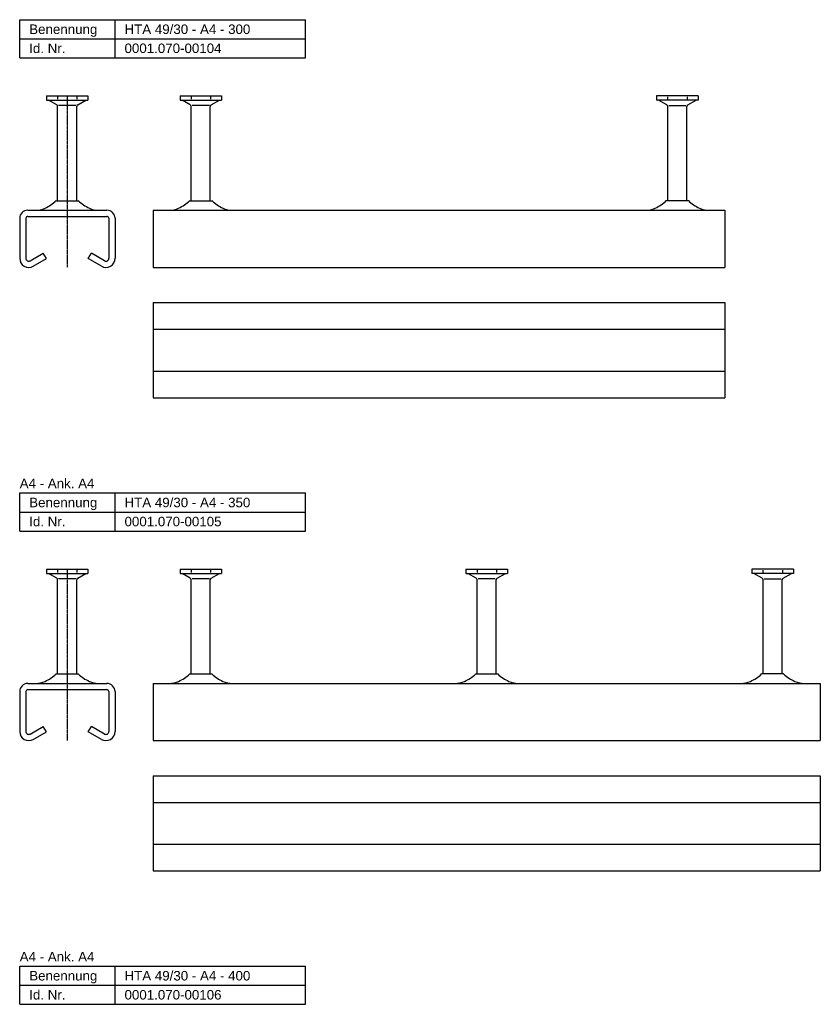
# Model space of a CAD drawing. Header units: millimetres. Extents: x -466 to 5678, y -7065 to 2232.
# Tile 10 of 25: x -465 to -45, y -2945 to -2428. Entities that reach past the tile are written whole.
import ezdxf

# ---------------------------------------------------------------- set-up
doc = ezdxf.new("R2010")
doc.units = ezdxf.units.MM
doc.linetypes.add('MITTE2', pattern=[1.125, 0.75, -0.125, 0.125, -0.125])
doc.layers.add('HALFEN', color=2, linetype='CONTINUOUS')
doc.styles.add('ARIAL50', font='ARIAL.TTF', dxfattribs={"height": 5})

msp = doc.modelspace()

# ---------------------------------------------------------------- linework, layer by layer
at = {"layer": 'HALFEN'}
for p, q in [((-464.75, -2428.46), (-314.75, -2428.46)), ((-464.75, -2448.46), (-464.75, -2428.46)), ((-414.75, -2448.46), (-414.75, -2428.46)), ((-314.75, -2448.46), (-314.75, -2428.46)), ((-464.75, -2438.46), (-314.75, -2438.46)), ((-464.75, -2448.46), (-314.75, -2448.46)), ((-450.74, -2468.46), (-428.92, -2468.46)), ((-450.74, -2468.46), (-450.74, -2470.66)), ((-444.93, -2468.96), (-444.93, -2470.16)), ((-434.74, -2468.96), (-434.74, -2470.16)), ((-428.92, -2468.46), (-428.92, -2470.66)), ((-380.65, -2468.46), (-358.84, -2468.46)), ((-380.65, -2468.46), (-380.65, -2470.66)), ((-374.84, -2468.96), (-374.84, -2470.16)), ((-364.65, -2468.96), (-364.65, -2470.16)), ((-358.84, -2468.46), (-358.84, -2470.66)), ((-108.84, -2468.46), (-130.65, -2468.46)), ((-130.65, -2468.46), (-130.65, -2470.66)), ((-124.84, -2468.96), (-124.84, -2470.16)), ((-114.65, -2468.96), (-114.65, -2470.16)), ((-108.84, -2468.46), (-108.84, -2470.66)), ((-450.74, -2470.66), (-428.92, -2470.66)), ((-445.33, -2473.17), (-449.68, -2470.66)), ((-444.83, -2523.46), (-444.83, -2474.03)), ((-435.33, -2473.46), (-444.34, -2473.46)), ((-434.83, -2523.46), (-434.83, -2474.03)), ((-434.33, -2473.17), (-429.98, -2470.66)), ((-380.65, -2470.66), (-358.84, -2470.66)), ((-375.25, -2473.17), (-379.59, -2470.66)), ((-374.75, -2523.46), (-374.75, -2474.03)), ((-365.24, -2473.46), (-374.25, -2473.46)), ((-364.75, -2523.46), (-364.75, -2474.03)), ((-364.25, -2473.17), (-359.9, -2470.66)), ((-108.84, -2470.66), (-130.65, -2470.66)), ((-125.25, -2473.17), (-129.59, -2470.66)), ((-124.75, -2523.46), (-124.75, -2474.03)), ((-124.25, -2473.46), (-115.24, -2473.46)), ((-114.75, -2523.46), (-114.75, -2474.03)), ((-114.25, -2473.17), (-109.9, -2470.66)), ((-445.61, -2523.46), (-434.06, -2523.46)), ((-375.52, -2523.46), (-363.97, -2523.46)), ((-113.97, -2523.46), (-125.52, -2523.46)), ((-460.5, -2528.46), (-419, -2528.46)), ((-460.5, -2531.71), (-419, -2531.71)), ((-394.75, -2528.46), (-94.75, -2528.46)), ((-394.75, -2528.46), (-394.75, -2558.46)), ((-94.75, -2528.46), (-94.75, -2553.71)), ((-464.75, -2532.71), (-464.75, -2553.71)), ((-461.5, -2532.71), (-461.5, -2553.71)), ((-418, -2532.71), (-418, -2553.71)), ((-414.75, -2532.71), (-414.75, -2553.71)), ((-459.25, -2555.01), (-452.37, -2551.04)), ((-450.75, -2553.85), (-452.37, -2551.04)), ((-428.75, -2553.85), (-427.12, -2551.04)), ((-420.25, -2555.01), (-427.12, -2551.04)), ((-457.62, -2557.82), (-450.75, -2553.85)), ((-421.87, -2557.82), (-428.75, -2553.85)), ((-394.75, -2558.46), (-94.75, -2558.46)), ((-94.75, -2553.71), (-94.75, -2558.46)), ((-394.75, -2576.89), (-94.75, -2576.89)), ((-394.75, -2576.89), (-394.75, -2626.89)), ((-94.75, -2576.89), (-94.75, -2626.89)), ((-394.75, -2590.89), (-94.75, -2590.89)), ((-394.75, -2612.89), (-94.75, -2612.89)), ((-394.75, -2626.89), (-94.75, -2626.89)), ((-464.75, -2676.89), (-314.75, -2676.89)), ((-464.75, -2696.89), (-464.75, -2676.89)), ((-414.75, -2696.89), (-414.75, -2676.89)), ((-314.75, -2696.89), (-314.75, -2676.89)), ((-464.75, -2686.89), (-314.75, -2686.89)), ((-464.75, -2696.89), (-314.75, -2696.89)), ((-450.74, -2716.89), (-428.92, -2716.89)), ((-450.74, -2716.89), (-450.74, -2719.09)), ((-444.93, -2717.39), (-444.93, -2718.59)), ((-434.74, -2717.39), (-434.74, -2718.59)), ((-428.92, -2716.89), (-428.92, -2719.09)), ((-380.65, -2716.89), (-358.84, -2716.89)), ((-380.65, -2716.89), (-380.65, -2719.09)), ((-374.84, -2717.39), (-374.84, -2718.59)), ((-364.65, -2717.39), (-364.65, -2718.59)), ((-358.84, -2716.89), (-358.84, -2719.09)), ((-230.65, -2716.89), (-208.84, -2716.89)), ((-230.65, -2716.89), (-230.65, -2719.09)), ((-224.84, -2717.39), (-224.84, -2718.59)), ((-214.65, -2717.39), (-214.65, -2718.59)), ((-208.84, -2716.89), (-208.84, -2719.09)), ((-58.84, -2716.89), (-80.65, -2716.89)), ((-80.65, -2716.89), (-80.65, -2719.09)), ((-74.84, -2717.39), (-74.84, -2718.59)), ((-64.65, -2717.39), (-64.65, -2718.59)), ((-58.84, -2716.89), (-58.84, -2719.09)), ((-450.74, -2719.09), (-428.92, -2719.09)), ((-445.33, -2721.6), (-449.68, -2719.09)), ((-444.83, -2771.89), (-444.83, -2722.46)), ((-435.33, -2721.89), (-444.34, -2721.89)), ((-434.83, -2771.89), (-434.83, -2722.46)), ((-434.33, -2721.6), (-429.98, -2719.09)), ((-380.65, -2719.09), (-358.84, -2719.09)), ((-375.25, -2721.6), (-379.59, -2719.09)), ((-374.75, -2771.89), (-374.75, -2722.46)), ((-365.24, -2721.89), (-374.25, -2721.89)), ((-364.75, -2771.89), (-364.75, -2722.46)), ((-364.25, -2721.6), (-359.9, -2719.09)), ((-230.65, -2719.09), (-208.84, -2719.09)), ((-225.25, -2721.6), (-229.59, -2719.09)), ((-224.75, -2771.89), (-224.75, -2722.46)), ((-215.24, -2721.89), (-224.25, -2721.89)), ((-214.75, -2771.89), (-214.75, -2722.46)), ((-214.25, -2721.6), (-209.9, -2719.09)), ((-58.84, -2719.09), (-80.65, -2719.09)), ((-75.25, -2721.6), (-79.59, -2719.09)), ((-74.75, -2771.89), (-74.75, -2722.46)), ((-74.25, -2721.89), (-65.24, -2721.89)), ((-64.75, -2771.89), (-64.75, -2722.46)), ((-64.25, -2721.6), (-59.9, -2719.09)), ((-445.61, -2771.89), (-434.06, -2771.89)), ((-375.52, -2771.89), (-363.97, -2771.89)), ((-225.52, -2771.89), (-213.97, -2771.89)), ((-63.97, -2771.89), (-75.52, -2771.89)), ((-460.5, -2776.89), (-419, -2776.89)), ((-460.5, -2780.14), (-419, -2780.14)), ((-394.75, -2776.89), (-44.75, -2776.89)), ((-394.75, -2776.89), (-394.75, -2806.89)), ((-44.75, -2776.89), (-44.75, -2802.14)), ((-464.75, -2781.14), (-464.75, -2802.14)), ((-461.5, -2781.14), (-461.5, -2802.14)), ((-418, -2781.14), (-418, -2802.14)), ((-414.75, -2781.14), (-414.75, -2802.14)), ((-459.25, -2803.44), (-452.37, -2799.47)), ((-450.75, -2802.28), (-452.37, -2799.47)), ((-428.75, -2802.28), (-427.12, -2799.47)), ((-420.25, -2803.44), (-427.12, -2799.47)), ((-457.62, -2806.25), (-450.75, -2802.28)), ((-421.87, -2806.25), (-428.75, -2802.28)), ((-44.75, -2802.14), (-44.75, -2806.89)), ((-394.75, -2806.89), (-44.75, -2806.89)), ((-394.75, -2825.32), (-44.75, -2825.32)), ((-394.75, -2825.32), (-394.75, -2875.32)), ((-44.75, -2825.32), (-44.75, -2875.32)), ((-394.75, -2839.32), (-44.75, -2839.32)), ((-394.75, -2861.32), (-44.75, -2861.32)), ((-394.75, -2875.32), (-44.75, -2875.32)), ((-464.75, -2925.32), (-314.75, -2925.32)), ((-464.75, -2945.32), (-464.75, -2925.32)), ((-414.75, -2945.32), (-414.75, -2925.32)), ((-314.75, -2945.32), (-314.75, -2925.32)), ((-464.75, -2935.32), (-314.75, -2935.32)), ((-464.75, -2945.32), (-314.75, -2945.32))]:
    msp.add_line(p, q, dxfattribs=at)
at = {"layer": 'HALFEN', "color": 1, "linetype": 'MITTE2'}
for p, q in [((-439.83, -2468.46), (-439.83, -2558.46)), ((-439.83, -2716.89), (-439.83, -2806.89))]:
    msp.add_line(p, q, dxfattribs=at)
at = {"layer": 'HALFEN'}
for centre, radius, start, end in [((-445.83, -2474.03), 1, 0, 60), ((-433.83, -2474.03), 1, 120, 180), ((-375.75, -2474.03), 1, 0, 60), ((-363.75, -2474.03), 1, 120, 180), ((-125.75, -2474.03), 1, 0, 60), ((-113.75, -2474.03), 1, 120, 180), ((-456.37, -2516.71), 11.75, 270, 294.6836), ((-460.73, -2507.22), 22.19, 294.6836, 312.9728), ((-418.93, -2507.22), 22.19, 227.0272, 245.3164), ((-423.29, -2516.71), 11.75, 245.3164, 270), ((-386.29, -2516.71), 11.75, 270, 294.6836), ((-390.65, -2507.22), 22.19, 294.6836, 312.9728), ((-348.84, -2507.22), 22.19, 227.0272, 245.3164), ((-353.2, -2516.71), 11.75, 245.3164, 270), ((-136.29, -2516.71), 11.75, 270, 294.6836), ((-140.65, -2507.22), 22.19, 294.6836, 312.9728), ((-98.84, -2507.22), 22.19, 227.0272, 245.3164), ((-103.2, -2516.71), 11.75, 245.3164, 270), ((-460.5, -2532.71), 4.25, 90, 180), ((-460.5, -2532.71), 1, 90, 180), ((-419, -2532.71), 4.25, 0, 90), ((-419, -2532.71), 1, 0, 90), ((-460, -2553.71), 4.75, 180, 300), ((-460, -2553.71), 1.5, 180, 300), ((-419.5, -2553.71), 4.75, 240, 0), ((-419.5, -2553.71), 1.5, 240, 0), ((-445.83, -2722.46), 1, 0, 60), ((-433.83, -2722.46), 1, 120, 180), ((-375.75, -2722.46), 1, 0, 60), ((-363.75, -2722.46), 1, 120, 180), ((-225.75, -2722.46), 1, 0, 60), ((-213.75, -2722.46), 1, 120, 180), ((-75.75, -2722.46), 1, 0, 60), ((-63.75, -2722.46), 1, 120, 180), ((-460.73, -2755.65), 22.19, 294.6836, 312.9728), ((-418.93, -2755.65), 22.19, 227.0272, 245.3164), ((-390.65, -2755.65), 22.19, 294.6836, 312.9728), ((-348.84, -2755.65), 22.19, 227.0272, 245.3164), ((-240.65, -2755.65), 22.19, 294.6836, 312.9728), ((-198.84, -2755.65), 22.19, 227.0272, 245.3164), ((-90.65, -2755.65), 22.19, 294.6836, 312.9728), ((-48.84, -2755.65), 22.19, 227.0272, 245.3164), ((-460.5, -2781.14), 4.25, 90, 180), ((-460.5, -2781.14), 1, 90, 180), ((-456.37, -2765.14), 11.75, 270, 294.6836), ((-423.29, -2765.14), 11.75, 245.3164, 270), ((-419, -2781.14), 4.25, 0, 90), ((-419, -2781.14), 1, 0, 90), ((-386.29, -2765.14), 11.75, 270, 294.6836), ((-353.2, -2765.14), 11.75, 245.3164, 270), ((-236.29, -2765.14), 11.75, 270, 294.6836), ((-203.2, -2765.14), 11.75, 245.3164, 270), ((-86.29, -2765.14), 11.75, 270, 294.6836), ((-53.2, -2765.14), 11.75, 245.3164, 270), ((-460, -2802.14), 4.75, 180, 300), ((-460, -2802.14), 1.5, 180, 300), ((-419.5, -2802.14), 4.75, 240, 0), ((-419.5, -2802.14), 1.5, 240, 0)]:
    msp.add_arc(centre, radius, start, end, dxfattribs=at)

# ---------------------------------------------------------------- texts
at = {"layer": 'HALFEN', "style": 'ARIAL50'}
for s, p in [('Benennung', (-459.75, -2435.96)), ('HTA 49/30 - A4 - 300', (-409.75, -2435.96)), ('Id. Nr.', (-459.75, -2445.96)), ('0001.070-00104', (-409.75, -2445.96)), ('A4 - Ank. A4', (-464.75, -2674.39)), ('Benennung', (-459.75, -2684.39)), ('HTA 49/30 - A4 - 350', (-409.75, -2684.39)), ('Id. Nr.', (-459.75, -2694.39)), ('0001.070-00105', (-409.75, -2694.39)), ('A4 - Ank. A4', (-464.75, -2922.82)), ('Benennung', (-459.75, -2932.82)), ('HTA 49/30 - A4 - 400', (-409.75, -2932.82)), ('Id. Nr.', (-459.75, -2942.82)), ('0001.070-00106', (-409.75, -2942.82))]:
    msp.add_text(s, height=5, dxfattribs=at).set_placement(p)

doc.saveas('drawing.dxf')
